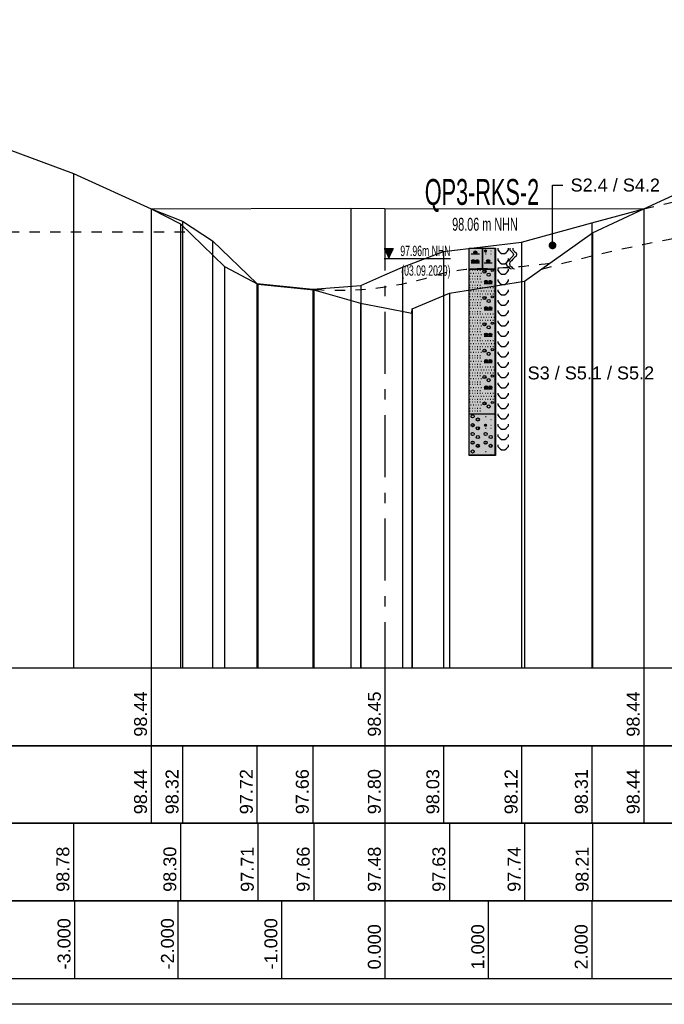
# Model space of a CAD drawing. Header units: metres. Extents: x -17 to 824, y 89 to 134.
# Tile 23 of 80: x 196.47 to 202.7, y 90.75 to 100.27. Entities that reach past the tile are written whole.
import ezdxf
from ezdxf import colors
from ezdxf.entities.mleader import LeaderData, LeaderLine
from ezdxf.enums import TextEntityAlignment as Align
from ezdxf.math import Vec2, Vec3

# ---------------------------------------------------------------- set-up
doc = ezdxf.new("R2010")
doc.units = ezdxf.units.M
doc.linetypes.add('ACAD_ISO03W100', pattern=[30, 12, -18])
doc.linetypes.add('ACAD_ISO10W100', pattern=[18, 12, -3, 0, -3])
for name, color, linetype in [('BG_GT_DC_RKS', 249, 'Continuous'), ('BG_GT_SCHICHT', 3, 'ACAD_ISO03W100'), ('BG_GT_TE', 6, 'Continuous'), ('BW_KOERP_GESCH', 126, 'Continuous'), ('BW_Z_ACHS', 52, 'ACAD_ISO10W100'), ('BW_Z_BEM', 52, 'Continuous'), ('P_TO_GEW', 242, 'Continuous'), ('P_TO_NUTZ_WASSER', 152, 'Continuous'), ('ZZ_GITTER', 40, 'Continuous')]:
    doc.layers.add(name, color=color, linetype=linetype)
doc.layers.add('ZZ_AFENSTER', color=6, linetype='Continuous', plot=False)
doc.styles.add('ARI025_V_50', font='arial.ttf', dxfattribs={"height": 0.125})
doc.styles.add('Arial', font='arial.ttf')
doc.styles.get("Standard").update_dxf_attribs({"font": 'arial.ttf'})

# ---------------------------------------------------------------- blocks, each defined once
blk = doc.blocks.new('QP3-RKS-2')
for p, q in [((-0.0026, 0), (0, 0)), ((-0.0026, -0.0041), (-0.0026, 0)), ((-0.0026, 0), (0.0024, 0)), ((-0.0026, -0.04), (-0.0026, 0)), ((0, 0), (0, -0.0041)), ((0, 0), (0.0025, 0)), ((0, -0.0041), (0, 0)), ((0.0024, 0), (0.0024, -0.04)), ((0.0025, 0), (0.0025, -0.0041)), ((0.003, 0), (0.003, -0.0003)), ((0.005, -0.0003), (0.005, 0)), ((0.0053, 0), (0.0053, -0.0003)), ((0.0059, 0), (0.0059, -0.0003)), ((-0.0022, -0.0011), (-0.0006, -0.0011)), ((-0.0017, -0.00075), (-0.0011, -0.00075)), ((-0.0017, -0.0008), (-0.0011, -0.0008)), ((-0.0017, -0.00085), (-0.0011, -0.00085)), ((-0.00168, -0.0007), (-0.00112, -0.0007)), ((-0.00168, -0.0009), (-0.00112, -0.0009)), ((-0.00166, -0.00065), (-0.00114, -0.00065)), ((-0.00166, -0.00095), (-0.00114, -0.00095)), ((-0.00162, -0.0006), (-0.00118, -0.0006)), ((-0.00162, -0.001), (-0.00118, -0.001)), ((-0.00157, -0.00055), (-0.00123, -0.00055)), ((-0.00157, -0.00105), (-0.00123, -0.00105)), ((0.0004, -0.0005), (0.0008, -0.0005)), ((0.00041, -0.00045), (0.00079, -0.00045)), ((0.00041, -0.00055), (0.00079, -0.00055)), ((0.00043, -0.0004), (0.00077, -0.0004)), ((0.00043, -0.0006), (0.00077, -0.0006)), ((0.00047, -0.00035), (0.00073, -0.00035)), ((0.00047, -0.00065), (0.00073, -0.00065)), ((0.0006, -0.0011), (0.0007, -0.0011)), ((0.0016, -0.0005), (0.0017, -0.0005)), ((0.0016, -0.0011), (0.0017, -0.0011)), ((0.003, -0.0003), (0.0032, -0.0006)), ((0.0032, -0.0006), (0.0034, -0.0008)), ((0.0034, -0.0008), (0.0037, -0.001)), ((0.0037, -0.001), (0.004, -0.001)), ((0.004, -0.001), (0.0043, -0.001)), ((0.0043, -0.001), (0.0046, -0.0008)), ((0.0046, -0.0008), (0.0048, -0.0006)), ((0.0048, -0.0006), (0.005, -0.0003)), ((0.0053, -0.0003), (0.0056, -0.0006)), ((0.0056, -0.0018), (0.0053, -0.0021)), ((0.0056, -0.0006), (0.0059, -0.0009)), ((0.0059, -0.0015), (0.0056, -0.0018)), ((0.0059, -0.0003), (0.0062, -0.0006)), ((0.0059, -0.0009), (0.006, -0.0012)), ((0.006, -0.0012), (0.0059, -0.0015)), ((0.0062, -0.0018), (0.0059, -0.0021)), ((0.0062, -0.0006), (0.0065, -0.0009)), ((0.0065, -0.0015), (0.0062, -0.0018)), ((0.0065, -0.0009), (0.0066, -0.0012)), ((0.0066, -0.0012), (0.0065, -0.0015)), ((-0.0022, -0.0028), (-0.0006, -0.0028)), ((-0.0021, -0.00245), (-0.0015, -0.00245)), ((-0.0021, -0.0025), (-0.0015, -0.0025)), ((-0.0021, -0.00255), (-0.0015, -0.00255)), ((-0.00208, -0.0024), (-0.00152, -0.0024)), ((-0.00208, -0.0026), (-0.00152, -0.0026)), ((-0.00206, -0.00235), (-0.00154, -0.00235)), ((-0.00206, -0.00265), (-0.00154, -0.00265)), ((-0.00202, -0.0023), (-0.00158, -0.0023)), ((-0.00202, -0.0027), (-0.00158, -0.0027)), ((-0.00197, -0.00225), (-0.00163, -0.00225)), ((-0.00197, -0.00275), (-0.00163, -0.00275)), ((-0.0013, -0.00245), (-0.0007, -0.00245)), ((-0.0013, -0.0025), (-0.0007, -0.0025)), ((-0.0013, -0.00255), (-0.0007, -0.00255)), ((-0.00128, -0.0024), (-0.00072, -0.0024)), ((-0.00128, -0.0026), (-0.00072, -0.0026)), ((-0.00126, -0.00235), (-0.00074, -0.00235)), ((-0.00126, -0.00265), (-0.00074, -0.00265)), ((-0.00122, -0.0023), (-0.00078, -0.0023)), ((-0.00122, -0.0027), (-0.00078, -0.0027)), ((-0.00117, -0.00225), (-0.00083, -0.00225)), ((-0.00117, -0.00275), (-0.00083, -0.00275)), ((0.0003, -0.0028), (0.0019, -0.0028)), ((0.0008, -0.00245), (0.0014, -0.00245)), ((0.0008, -0.0025), (0.0014, -0.0025)), ((0.0008, -0.00255), (0.0014, -0.00255)), ((0.00082, -0.0024), (0.00138, -0.0024)), ((0.00082, -0.0026), (0.00138, -0.0026)), ((0.00084, -0.00235), (0.00136, -0.00235)), ((0.00084, -0.00265), (0.00136, -0.00265)), ((0.00088, -0.0023), (0.00132, -0.0023)), ((0.00088, -0.0027), (0.00132, -0.0027)), ((0.00093, -0.00225), (0.00127, -0.00225)), ((0.00093, -0.00275), (0.00127, -0.00275)), ((0.003, -0.002), (0.003, -0.0023)), ((0.003, -0.0023), (0.0032, -0.0026)), ((0.0032, -0.0026), (0.0034, -0.0028)), ((0.0034, -0.0028), (0.0037, -0.003)), ((0.0037, -0.003), (0.004, -0.003)), ((0.004, -0.003), (0.0043, -0.003)), ((0.0043, -0.003), (0.0046, -0.0028)), ((0.0046, -0.0028), (0.0048, -0.0026)), ((0.0047, -0.0027), (0.0046, -0.003)), ((0.0046, -0.003), (0.0047, -0.0033)), ((0.005, -0.0024), (0.0047, -0.0027)), ((0.0047, -0.0033), (0.005, -0.0036)), ((0.0048, -0.0026), (0.005, -0.0023)), ((0.005, -0.0023), (0.005, -0.002)), ((0.0053, -0.0021), (0.005, -0.0024)), ((0.005, -0.0036), (0.0053, -0.0039)), ((0.0053, -0.0027), (0.0052, -0.003)), ((0.0052, -0.003), (0.0053, -0.0033)), ((0.0056, -0.0024), (0.0053, -0.0027)), ((0.0053, -0.0033), (0.0056, -0.0036)), ((0.0059, -0.0021), (0.0056, -0.0024)), ((0.0056, -0.0036), (0.0059, -0.0039)), ((-0.0026, -0.004), (0.0025, -0.004)), ((-0.0026, -0.0321), (-0.0026, -0.004)), ((0, -0.0041), (-0.0026, -0.0041)), ((-0.0025, -0.0042), (-0.0024, -0.0042)), ((-0.0025, -0.0054), (-0.0024, -0.0054)), ((-0.0023, -0.0048), (-0.0022, -0.0048)), ((-0.002, -0.0042), (-0.0019, -0.0042)), ((-0.002, -0.0054), (-0.0019, -0.0054)), ((-0.0018, -0.0048), (-0.0017, -0.0048)), ((-0.0015, -0.0042), (-0.0014, -0.0042)), ((-0.0015, -0.0054), (-0.0014, -0.0054)), ((-0.0013, -0.0048), (-0.0012, -0.0048)), ((-0.001, -0.0042), (-0.0009, -0.0042)), ((-0.001, -0.0054), (-0.0009, -0.0054)), ((-0.0008, -0.0048), (-0.0007, -0.0048)), ((-0.0005, -0.0042), (-0.0004, -0.0042)), ((-0.0005, -0.0054), (-0.0004, -0.0054)), ((-0.0003, -0.0048), (-0.0002, -0.0048)), ((0.0025, -0.0041), (0, -0.0041)), ((0.0004, -0.0045), (0.0005, -0.0045)), ((0.0025, -0.004), (0.0025, -0.0321)), ((0.003, -0.004), (0.003, -0.0043)), ((0.003, -0.0043), (0.0032, -0.0046)), ((0.0032, -0.0046), (0.0034, -0.0048)), ((0.0034, -0.0048), (0.0037, -0.005)), ((0.0037, -0.005), (0.004, -0.005)), ((0.004, -0.005), (0.0043, -0.005)), ((0.0043, -0.005), (0.0046, -0.0048)), ((0.0046, -0.0048), (0.0048, -0.0046)), ((0.0048, -0.0046), (0.005, -0.0043)), ((0.005, -0.0043), (0.005, -0.004)), ((0.0053, -0.0039), (0.0056, -0.004)), ((0.0059, -0.0039), (0.0062, -0.004)), ((-0.0025, -0.0059), (-0.0024, -0.0059)), ((-0.0025, -0.0071), (-0.0024, -0.0071)), ((-0.0025, -0.0076), (-0.0024, -0.0076)), ((-0.0023, -0.0065), (-0.0022, -0.0065)), ((-0.002, -0.0059), (-0.0019, -0.0059)), ((-0.002, -0.0071), (-0.0019, -0.0071)), ((-0.002, -0.0076), (-0.0019, -0.0076)), ((-0.0018, -0.0065), (-0.0017, -0.0065)), ((-0.0015, -0.0059), (-0.0014, -0.0059)), ((-0.0015, -0.0071), (-0.0014, -0.0071)), ((-0.0015, -0.0076), (-0.0014, -0.0076)), ((-0.0013, -0.0065), (-0.0012, -0.0065)), ((-0.001, -0.0059), (-0.0009, -0.0059)), ((-0.001, -0.0071), (-0.0009, -0.0071)), ((-0.001, -0.0076), (-0.0009, -0.0076)), ((-0.0008, -0.0065), (-0.0007, -0.0065)), ((-0.0005, -0.0059), (-0.0004, -0.0059)), ((-0.0005, -0.0071), (-0.0004, -0.0071)), ((-0.0005, -0.0076), (-0.0004, -0.0076)), ((-0.0003, -0.0065), (-0.0002, -0.0065)), ((0, -0.0076), (0.0001, -0.0076)), ((0.0003, -0.0068), (0.0019, -0.0068)), ((0.0004, -0.00645), (0.001, -0.00645)), ((0.0004, -0.0065), (0.001, -0.0065)), ((0.0004, -0.00655), (0.001, -0.00655)), ((0.00042, -0.0064), (0.00098, -0.0064)), ((0.00042, -0.0066), (0.00098, -0.0066)), ((0.00044, -0.00635), (0.00096, -0.00635)), ((0.00044, -0.00665), (0.00096, -0.00665)), ((0.00048, -0.0063), (0.00092, -0.0063)), ((0.00048, -0.0067), (0.00092, -0.0067)), ((0.0005, -0.0076), (0.0006, -0.0076)), ((0.00053, -0.00625), (0.00087, -0.00625)), ((0.00053, -0.00675), (0.00087, -0.00675)), ((0.001, -0.0076), (0.0011, -0.0076)), ((0.0012, -0.00645), (0.0018, -0.00645)), ((0.0012, -0.0065), (0.0018, -0.0065)), ((0.0012, -0.00655), (0.0018, -0.00655)), ((0.00122, -0.0064), (0.00178, -0.0064)), ((0.00122, -0.0066), (0.00178, -0.0066)), ((0.00124, -0.00635), (0.00176, -0.00635)), ((0.00124, -0.00665), (0.00176, -0.00665)), ((0.00128, -0.0063), (0.00172, -0.0063)), ((0.00128, -0.0067), (0.00172, -0.0067)), ((0.00133, -0.00625), (0.00167, -0.00625)), ((0.00133, -0.00675), (0.00167, -0.00675)), ((0.0015, -0.0076), (0.0016, -0.0076)), ((0.002, -0.0076), (0.0021, -0.0076)), ((0.003, -0.006), (0.003, -0.0063)), ((0.003, -0.0063), (0.0032, -0.0066)), ((0.0032, -0.0066), (0.0034, -0.0068)), ((0.0034, -0.0068), (0.0037, -0.007)), ((0.0037, -0.007), (0.004, -0.007)), ((0.004, -0.007), (0.0043, -0.007)), ((0.0043, -0.007), (0.0046, -0.0068)), ((0.0046, -0.0068), (0.0048, -0.0066)), ((0.0048, -0.0066), (0.005, -0.0063)), ((0.005, -0.0063), (0.005, -0.006)), ((-0.0025, -0.0088), (-0.0024, -0.0088)), ((-0.0025, -0.0093), (-0.0024, -0.0093)), ((-0.0023, -0.0082), (-0.0022, -0.0082)), ((-0.002, -0.0088), (-0.0019, -0.0088)), ((-0.002, -0.0093), (-0.0019, -0.0093)), ((-0.0018, -0.0082), (-0.0017, -0.0082)), ((-0.0015, -0.0088), (-0.0014, -0.0088)), ((-0.0015, -0.0093), (-0.0014, -0.0093)), ((-0.0013, -0.0082), (-0.0012, -0.0082)), ((-0.001, -0.0088), (-0.0009, -0.0088)), ((-0.001, -0.0093), (-0.0009, -0.0093)), ((-0.0008, -0.0082), (-0.0007, -0.0082)), ((-0.0005, -0.0088), (-0.0004, -0.0088)), ((-0.0005, -0.0093), (-0.0004, -0.0093)), ((-0.0003, -0.0082), (-0.0002, -0.0082)), ((0, -0.0088), (0.0001, -0.0088)), ((0.0002, -0.0082), (0.0003, -0.0082)), ((0.0005, -0.0088), (0.0006, -0.0088)), ((0.0007, -0.0082), (0.0008, -0.0082)), ((0.001, -0.0088), (0.0011, -0.0088)), ((0.0012, -0.0082), (0.0013, -0.0082)), ((0.0015, -0.0088), (0.0016, -0.0088)), ((0.0017, -0.0082), (0.0018, -0.0082)), ((0.002, -0.0088), (0.0021, -0.0088)), ((0.0022, -0.0082), (0.0023, -0.0082)), ((0.003, -0.008), (0.003, -0.0083)), ((0.003, -0.0083), (0.0032, -0.0086)), ((0.0032, -0.0086), (0.0034, -0.0088)), ((0.0034, -0.0088), (0.0037, -0.009)), ((0.0037, -0.009), (0.004, -0.009)), ((0.004, -0.009), (0.0043, -0.009)), ((0.0043, -0.009), (0.0046, -0.0088)), ((0.0046, -0.0088), (0.0048, -0.0086)), ((0.0048, -0.0086), (0.005, -0.0083)), ((0.005, -0.0083), (0.005, -0.008)), ((-0.0025, -0.0105), (-0.0024, -0.0105)), ((-0.0025, -0.011), (-0.0024, -0.011)), ((-0.0023, -0.0099), (-0.0022, -0.0099)), ((-0.002, -0.0105), (-0.0019, -0.0105)), ((-0.002, -0.011), (-0.0019, -0.011)), ((-0.0018, -0.0099), (-0.0017, -0.0099)), ((-0.0015, -0.0105), (-0.0014, -0.0105)), ((-0.0015, -0.011), (-0.0014, -0.011)), ((-0.0013, -0.0099), (-0.0012, -0.0099)), ((-0.001, -0.0105), (-0.0009, -0.0105)), ((-0.001, -0.011), (-0.0009, -0.011)), ((-0.0008, -0.0099), (-0.0007, -0.0099)), ((-0.0005, -0.0105), (-0.0004, -0.0105)), ((-0.0005, -0.011), (-0.0004, -0.011)), ((-0.0003, -0.0099), (-0.0002, -0.0099)), ((0.0004, -0.0096), (0.0005, -0.0096)), ((0.00048, -0.0114), (0.00092, -0.0114)), ((0.00053, -0.01135), (0.00087, -0.01135)), ((0.00128, -0.0114), (0.00172, -0.0114)), ((0.00133, -0.01135), (0.00167, -0.01135)), ((0.003, -0.01), (0.003, -0.0103)), ((0.003, -0.0103), (0.0032, -0.0106)), ((0.0032, -0.0106), (0.0034, -0.0108)), ((0.0034, -0.0108), (0.0037, -0.011)), ((0.0037, -0.011), (0.004, -0.011)), ((0.004, -0.011), (0.0043, -0.011)), ((0.0043, -0.011), (0.0046, -0.0108)), ((0.0046, -0.0108), (0.0048, -0.0106)), ((0.0048, -0.0106), (0.005, -0.0103)), ((0.005, -0.0103), (0.005, -0.01)), ((-0.0025, -0.0122), (-0.0024, -0.0122)), ((-0.0025, -0.0127), (-0.0024, -0.0127)), ((-0.0023, -0.0116), (-0.0022, -0.0116)), ((-0.0023, -0.0133), (-0.0022, -0.0133)), ((-0.002, -0.0122), (-0.0019, -0.0122)), ((-0.002, -0.0127), (-0.0019, -0.0127)), ((-0.0018, -0.0116), (-0.0017, -0.0116)), ((-0.0018, -0.0133), (-0.0017, -0.0133)), ((-0.0015, -0.0122), (-0.0014, -0.0122)), ((-0.0015, -0.0127), (-0.0014, -0.0127)), ((-0.0013, -0.0116), (-0.0012, -0.0116)), ((-0.0013, -0.0133), (-0.0012, -0.0133)), ((-0.001, -0.0122), (-0.0009, -0.0122)), ((-0.001, -0.0127), (-0.0009, -0.0127)), ((-0.0008, -0.0116), (-0.0007, -0.0116)), ((-0.0008, -0.0133), (-0.0007, -0.0133)), ((-0.0005, -0.0122), (-0.0004, -0.0122)), ((-0.0005, -0.0127), (-0.0004, -0.0127)), ((-0.0003, -0.0116), (-0.0002, -0.0116)), ((-0.0003, -0.0133), (-0.0002, -0.0133)), ((0, -0.0127), (0.0001, -0.0127)), ((0.0002, -0.0133), (0.0003, -0.0133)), ((0.0003, -0.0119), (0.0019, -0.0119)), ((0.0004, -0.01155), (0.001, -0.01155)), ((0.0004, -0.0116), (0.001, -0.0116)), ((0.0004, -0.01165), (0.001, -0.01165)), ((0.00042, -0.0115), (0.00098, -0.0115)), ((0.00042, -0.0117), (0.00098, -0.0117)), ((0.00044, -0.01145), (0.00096, -0.01145)), ((0.00044, -0.01175), (0.00096, -0.01175)), ((0.00048, -0.0118), (0.00092, -0.0118)), ((0.0005, -0.0127), (0.0006, -0.0127)), ((0.00053, -0.01185), (0.00087, -0.01185)), ((0.0007, -0.0133), (0.0008, -0.0133)), ((0.001, -0.0127), (0.0011, -0.0127)), ((0.0012, -0.01155), (0.0018, -0.01155)), ((0.0012, -0.0116), (0.0018, -0.0116)), ((0.0012, -0.01165), (0.0018, -0.01165)), ((0.0012, -0.0133), (0.0013, -0.0133)), ((0.00122, -0.0115), (0.00178, -0.0115)), ((0.00122, -0.0117), (0.00178, -0.0117)), ((0.00124, -0.01145), (0.00176, -0.01145)), ((0.00124, -0.01175), (0.00176, -0.01175)), ((0.00128, -0.0118), (0.00172, -0.0118)), ((0.00133, -0.01185), (0.00167, -0.01185)), ((0.0015, -0.0127), (0.0016, -0.0127)), ((0.0017, -0.0133), (0.0018, -0.0133)), ((0.002, -0.0127), (0.0021, -0.0127)), ((0.0022, -0.0133), (0.0023, -0.0133)), ((0.003, -0.012), (0.003, -0.0123)), ((0.003, -0.0123), (0.0032, -0.0126)), ((0.0032, -0.0126), (0.0034, -0.0128)), ((0.0034, -0.0128), (0.0037, -0.013)), ((0.0037, -0.013), (0.004, -0.013)), ((0.004, -0.013), (0.0043, -0.013)), ((0.0043, -0.013), (0.0046, -0.0128)), ((0.0046, -0.0128), (0.0048, -0.0126)), ((0.0048, -0.0126), (0.005, -0.0123)), ((0.005, -0.0123), (0.005, -0.012)), ((-0.0025, -0.0139), (-0.0024, -0.0139)), ((-0.0025, -0.0144), (-0.0024, -0.0144)), ((-0.0023, -0.015), (-0.0022, -0.015)), ((-0.002, -0.0139), (-0.0019, -0.0139)), ((-0.002, -0.0144), (-0.0019, -0.0144)), ((-0.0018, -0.015), (-0.0017, -0.015)), ((-0.0015, -0.0139), (-0.0014, -0.0139)), ((-0.0015, -0.0144), (-0.0014, -0.0144)), ((-0.0013, -0.015), (-0.0012, -0.015)), ((-0.001, -0.0139), (-0.0009, -0.0139)), ((-0.001, -0.0144), (-0.0009, -0.0144)), ((-0.0008, -0.015), (-0.0007, -0.015)), ((-0.0005, -0.0139), (-0.0004, -0.0139)), ((-0.0005, -0.0144), (-0.0004, -0.0144)), ((-0.0003, -0.015), (-0.0002, -0.015)), ((0, -0.0139), (0.0001, -0.0139)), ((0.0004, -0.0147), (0.0005, -0.0147)), ((0.0005, -0.0139), (0.0006, -0.0139)), ((0.001, -0.0139), (0.0011, -0.0139)), ((0.0015, -0.0139), (0.0016, -0.0139)), ((0.002, -0.0139), (0.0021, -0.0139)), ((0.003, -0.014), (0.003, -0.0143)), ((0.003, -0.0143), (0.0032, -0.0146)), ((0.0032, -0.0146), (0.0034, -0.0148)), ((0.0034, -0.0148), (0.0037, -0.015)), ((0.0037, -0.015), (0.004, -0.015)), ((0.004, -0.015), (0.0043, -0.015)), ((0.0043, -0.015), (0.0046, -0.0148)), ((0.0046, -0.0148), (0.0048, -0.0146)), ((0.0048, -0.0146), (0.005, -0.0143)), ((0.005, -0.0143), (0.005, -0.014)), ((-0.0025, -0.0156), (-0.0024, -0.0156)), ((-0.0025, -0.0161), (-0.0024, -0.0161)), ((-0.0023, -0.0167), (-0.0022, -0.0167)), ((-0.002, -0.0156), (-0.0019, -0.0156)), ((-0.002, -0.0161), (-0.0019, -0.0161)), ((-0.0018, -0.0167), (-0.0017, -0.0167)), ((-0.0015, -0.0156), (-0.0014, -0.0156)), ((-0.0015, -0.0161), (-0.0014, -0.0161)), ((-0.0013, -0.0167), (-0.0012, -0.0167)), ((-0.001, -0.0156), (-0.0009, -0.0156)), ((-0.001, -0.0161), (-0.0009, -0.0161)), ((-0.0008, -0.0167), (-0.0007, -0.0167)), ((-0.0005, -0.0156), (-0.0004, -0.0156)), ((-0.0005, -0.0161), (-0.0004, -0.0161)), ((-0.0003, -0.0167), (-0.0002, -0.0167)), ((0.0003, -0.017), (0.0019, -0.017)), ((0.0004, -0.01665), (0.001, -0.01665)), ((0.0004, -0.0167), (0.001, -0.0167)), ((0.0004, -0.01675), (0.001, -0.01675)), ((0.00042, -0.0166), (0.00098, -0.0166)), ((0.00042, -0.0168), (0.00098, -0.0168)), ((0.00044, -0.01655), (0.00096, -0.01655)), ((0.00044, -0.01685), (0.00096, -0.01685)), ((0.00048, -0.0165), (0.00092, -0.0165)), ((0.00048, -0.0169), (0.00092, -0.0169)), ((0.00053, -0.01645), (0.00087, -0.01645)), ((0.00053, -0.01695), (0.00087, -0.01695)), ((0.0012, -0.01665), (0.0018, -0.01665)), ((0.0012, -0.0167), (0.0018, -0.0167)), ((0.0012, -0.01675), (0.0018, -0.01675)), ((0.00122, -0.0166), (0.00178, -0.0166)), ((0.00122, -0.0168), (0.00178, -0.0168)), ((0.00124, -0.01655), (0.00176, -0.01655)), ((0.00124, -0.01685), (0.00176, -0.01685)), ((0.00128, -0.0165), (0.00172, -0.0165)), ((0.00128, -0.0169), (0.00172, -0.0169)), ((0.00133, -0.01645), (0.00167, -0.01645)), ((0.00133, -0.01695), (0.00167, -0.01695)), ((0.003, -0.016), (0.003, -0.0163)), ((0.003, -0.0163), (0.0032, -0.0166)), ((0.0032, -0.0166), (0.0034, -0.0168)), ((0.0034, -0.0168), (0.0037, -0.017)), ((0.0037, -0.017), (0.004, -0.017)), ((0.004, -0.017), (0.0043, -0.017)), ((0.0043, -0.017), (0.0046, -0.0168)), ((0.0046, -0.0168), (0.0048, -0.0166)), ((0.0048, -0.0166), (0.005, -0.0163)), ((0.005, -0.0163), (0.005, -0.016)), ((-0.0025, -0.0173), (-0.0024, -0.0173)), ((-0.0025, -0.0178), (-0.0024, -0.0178)), ((-0.0025, -0.019), (-0.0024, -0.019)), ((-0.0023, -0.0184), (-0.0022, -0.0184)), ((-0.002, -0.0173), (-0.0019, -0.0173)), ((-0.002, -0.0178), (-0.0019, -0.0178)), ((-0.002, -0.019), (-0.0019, -0.019)), ((-0.0018, -0.0184), (-0.0017, -0.0184)), ((-0.0015, -0.0173), (-0.0014, -0.0173)), ((-0.0015, -0.0178), (-0.0014, -0.0178)), ((-0.0015, -0.019), (-0.0014, -0.019)), ((-0.0013, -0.0184), (-0.0012, -0.0184)), ((-0.001, -0.0173), (-0.0009, -0.0173)), ((-0.001, -0.0178), (-0.0009, -0.0178)), ((-0.001, -0.019), (-0.0009, -0.019)), ((-0.0008, -0.0184), (-0.0007, -0.0184)), ((-0.0005, -0.0173), (-0.0004, -0.0173)), ((-0.0005, -0.0178), (-0.0004, -0.0178)), ((-0.0005, -0.019), (-0.0004, -0.019)), ((-0.0003, -0.0184), (-0.0002, -0.0184)), ((0, -0.0178), (0.0001, -0.0178)), ((0, -0.019), (0.0001, -0.019)), ((0.0002, -0.0184), (0.0003, -0.0184)), ((0.0005, -0.0178), (0.0006, -0.0178)), ((0.0005, -0.019), (0.0006, -0.019)), ((0.0007, -0.0184), (0.0008, -0.0184)), ((0.001, -0.0178), (0.0011, -0.0178)), ((0.001, -0.019), (0.0011, -0.019)), ((0.0012, -0.0184), (0.0013, -0.0184)), ((0.0015, -0.0178), (0.0016, -0.0178)), ((0.0015, -0.019), (0.0016, -0.019)), ((0.0017, -0.0184), (0.0018, -0.0184)), ((0.002, -0.0178), (0.0021, -0.0178)), ((0.002, -0.019), (0.0021, -0.019)), ((0.0022, -0.0184), (0.0023, -0.0184)), ((0.003, -0.018), (0.003, -0.0183)), ((0.003, -0.0183), (0.0032, -0.0186)), ((0.0032, -0.0186), (0.0034, -0.0188)), ((0.0034, -0.0188), (0.0037, -0.019)), ((0.0037, -0.019), (0.004, -0.019)), ((0.004, -0.019), (0.0043, -0.019)), ((0.0043, -0.019), (0.0046, -0.0188)), ((0.0046, -0.0188), (0.0048, -0.0186)), ((0.0048, -0.0186), (0.005, -0.0183)), ((0.005, -0.0183), (0.005, -0.018)), ((-0.0025, -0.0195), (-0.0024, -0.0195)), ((-0.0025, -0.0207), (-0.0024, -0.0207)), ((-0.0023, -0.0201), (-0.0022, -0.0201)), ((-0.002, -0.0195), (-0.0019, -0.0195)), ((-0.002, -0.0207), (-0.0019, -0.0207)), ((-0.0018, -0.0201), (-0.0017, -0.0201)), ((-0.0015, -0.0195), (-0.0014, -0.0195)), ((-0.0015, -0.0207), (-0.0014, -0.0207)), ((-0.0013, -0.0201), (-0.0012, -0.0201)), ((-0.001, -0.0195), (-0.0009, -0.0195)), ((-0.001, -0.0207), (-0.0009, -0.0207)), ((-0.0008, -0.0201), (-0.0007, -0.0201)), ((-0.0005, -0.0195), (-0.0004, -0.0195)), ((-0.0005, -0.0207), (-0.0004, -0.0207)), ((-0.0003, -0.0201), (-0.0002, -0.0201)), ((0.0004, -0.0198), (0.0005, -0.0198)), ((0.003, -0.02), (0.003, -0.0203)), ((0.003, -0.0203), (0.0032, -0.0206)), ((0.0032, -0.0206), (0.0034, -0.0208)), ((0.0034, -0.0208), (0.0037, -0.021)), ((0.0043, -0.021), (0.0046, -0.0208)), ((0.0046, -0.0208), (0.0048, -0.0206)), ((0.0048, -0.0206), (0.005, -0.0203)), ((0.005, -0.0203), (0.005, -0.02)), ((-0.0025, -0.0212), (-0.0024, -0.0212)), ((-0.0025, -0.0224), (-0.0024, -0.0224)), ((-0.0023, -0.0218), (-0.0022, -0.0218)), ((-0.002, -0.0212), (-0.0019, -0.0212)), ((-0.002, -0.0224), (-0.0019, -0.0224)), ((-0.0018, -0.0218), (-0.0017, -0.0218)), ((-0.0015, -0.0212), (-0.0014, -0.0212)), ((-0.0015, -0.0224), (-0.0014, -0.0224)), ((-0.0013, -0.0218), (-0.0012, -0.0218)), ((-0.001, -0.0212), (-0.0009, -0.0212)), ((-0.001, -0.0224), (-0.0009, -0.0224)), ((-0.0008, -0.0218), (-0.0007, -0.0218)), ((-0.0005, -0.0212), (-0.0004, -0.0212)), ((-0.0005, -0.0224), (-0.0004, -0.0224)), ((-0.0003, -0.0218), (-0.0002, -0.0218)), ((0.0003, -0.0221), (0.0019, -0.0221)), ((0.0004, -0.02175), (0.001, -0.02175)), ((0.0004, -0.0218), (0.001, -0.0218)), ((0.0004, -0.02185), (0.001, -0.02185)), ((0.00042, -0.0217), (0.00098, -0.0217)), ((0.00042, -0.0219), (0.00098, -0.0219)), ((0.00044, -0.02165), (0.00096, -0.02165)), ((0.00044, -0.02195), (0.00096, -0.02195)), ((0.00048, -0.0216), (0.00092, -0.0216)), ((0.00048, -0.022), (0.00092, -0.022)), ((0.00053, -0.02155), (0.00087, -0.02155)), ((0.00053, -0.02205), (0.00087, -0.02205)), ((0.0012, -0.02175), (0.0018, -0.02175)), ((0.0012, -0.0218), (0.0018, -0.0218)), ((0.0012, -0.02185), (0.0018, -0.02185)), ((0.00122, -0.0217), (0.00178, -0.0217)), ((0.00122, -0.0219), (0.00178, -0.0219)), ((0.00124, -0.02165), (0.00176, -0.02165)), ((0.00124, -0.02195), (0.00176, -0.02195)), ((0.00128, -0.0216), (0.00172, -0.0216)), ((0.00128, -0.022), (0.00172, -0.022)), ((0.00133, -0.02155), (0.00167, -0.02155)), ((0.00133, -0.02205), (0.00167, -0.02205)), ((0.003, -0.022), (0.003, -0.0223)), ((0.003, -0.0223), (0.0032, -0.0226)), ((0.0032, -0.0226), (0.0034, -0.0228)), ((0.0034, -0.0228), (0.0037, -0.023)), ((0.0037, -0.021), (0.004, -0.021)), ((0.004, -0.021), (0.0043, -0.021)), ((0.0043, -0.023), (0.0046, -0.0228)), ((0.0046, -0.0228), (0.0048, -0.0226)), ((0.0048, -0.0226), (0.005, -0.0223)), ((0.005, -0.0223), (0.005, -0.022)), ((-0.0025, -0.0229), (-0.0024, -0.0229)), ((-0.0025, -0.0241), (-0.0024, -0.0241)), ((-0.0025, -0.0246), (-0.0024, -0.0246)), ((-0.0023, -0.0235), (-0.0022, -0.0235)), ((-0.002, -0.0229), (-0.0019, -0.0229)), ((-0.002, -0.0241), (-0.0019, -0.0241)), ((-0.002, -0.0246), (-0.0019, -0.0246)), ((-0.0018, -0.0235), (-0.0017, -0.0235)), ((-0.0015, -0.0229), (-0.0014, -0.0229)), ((-0.0015, -0.0241), (-0.0014, -0.0241)), ((-0.0015, -0.0246), (-0.0014, -0.0246)), ((-0.0013, -0.0235), (-0.0012, -0.0235)), ((-0.001, -0.0229), (-0.0009, -0.0229)), ((-0.001, -0.0241), (-0.0009, -0.0241)), ((-0.001, -0.0246), (-0.0009, -0.0246)), ((-0.0008, -0.0235), (-0.0007, -0.0235)), ((-0.0005, -0.0229), (-0.0004, -0.0229)), ((-0.0005, -0.0241), (-0.0004, -0.0241)), ((-0.0005, -0.0246), (-0.0004, -0.0246)), ((-0.0003, -0.0235), (-0.0002, -0.0235)), ((0, -0.0229), (0.0001, -0.0229)), ((0, -0.0241), (0.0001, -0.0241)), ((0.0002, -0.0235), (0.0003, -0.0235)), ((0.0005, -0.0229), (0.0006, -0.0229)), ((0.0005, -0.0241), (0.0006, -0.0241)), ((0.0007, -0.0235), (0.0008, -0.0235)), ((0.001, -0.0229), (0.0011, -0.0229)), ((0.001, -0.0241), (0.0011, -0.0241)), ((0.0012, -0.0235), (0.0013, -0.0235)), ((0.0015, -0.0229), (0.0016, -0.0229)), ((0.0015, -0.0241), (0.0016, -0.0241)), ((0.0017, -0.0235), (0.0018, -0.0235)), ((0.002, -0.0229), (0.0021, -0.0229)), ((0.002, -0.0241), (0.0021, -0.0241)), ((0.0022, -0.0235), (0.0023, -0.0235)), ((0.003, -0.024), (0.003, -0.0243)), ((0.003, -0.0243), (0.0032, -0.0246)), ((0.0032, -0.0246), (0.0034, -0.0248)), ((0.0037, -0.023), (0.004, -0.023)), ((0.004, -0.023), (0.0043, -0.023)), ((0.0046, -0.0248), (0.0048, -0.0246)), ((0.0048, -0.0246), (0.005, -0.0243)), ((0.005, -0.0243), (0.005, -0.024)), ((-0.0025, -0.0258), (-0.0024, -0.0258)), ((-0.0025, -0.0263), (-0.0024, -0.0263)), ((-0.0023, -0.0252), (-0.0022, -0.0252)), ((-0.002, -0.0258), (-0.0019, -0.0258)), ((-0.002, -0.0263), (-0.0019, -0.0263)), ((-0.0018, -0.0252), (-0.0017, -0.0252)), ((-0.0015, -0.0258), (-0.0014, -0.0258)), ((-0.0015, -0.0263), (-0.0014, -0.0263)), ((-0.0013, -0.0252), (-0.0012, -0.0252)), ((-0.001, -0.0258), (-0.0009, -0.0258)), ((-0.001, -0.0263), (-0.0009, -0.0263)), ((-0.0008, -0.0252), (-0.0007, -0.0252)), ((-0.0005, -0.0258), (-0.0004, -0.0258)), ((-0.0005, -0.0263), (-0.0004, -0.0263)), ((-0.0003, -0.0252), (-0.0002, -0.0252)), ((0.0004, -0.0249), (0.0005, -0.0249)), ((0.00053, -0.02665), (0.00087, -0.02665)), ((0.00133, -0.02665), (0.00167, -0.02665)), ((0.003, -0.026), (0.003, -0.0263)), ((0.003, -0.0263), (0.0032, -0.0266)), ((0.0032, -0.0266), (0.0034, -0.0268)), ((0.0034, -0.0248), (0.0037, -0.025)), ((0.0037, -0.025), (0.004, -0.025)), ((0.004, -0.025), (0.0043, -0.025)), ((0.0043, -0.025), (0.0046, -0.0248)), ((0.0046, -0.0268), (0.0048, -0.0266)), ((0.0048, -0.0266), (0.005, -0.0263)), ((0.005, -0.0263), (0.005, -0.026)), ((-0.0025, -0.0275), (-0.0024, -0.0275)), ((-0.0025, -0.028), (-0.0024, -0.028)), ((-0.0023, -0.0269), (-0.0022, -0.0269)), ((-0.002, -0.0275), (-0.0019, -0.0275)), ((-0.002, -0.028), (-0.0019, -0.028)), ((-0.0018, -0.0269), (-0.0017, -0.0269)), ((-0.0015, -0.0275), (-0.0014, -0.0275)), ((-0.0015, -0.028), (-0.0014, -0.028)), ((-0.0013, -0.0269), (-0.0012, -0.0269)), ((-0.001, -0.0275), (-0.0009, -0.0275)), ((-0.001, -0.028), (-0.0009, -0.028)), ((-0.0008, -0.0269), (-0.0007, -0.0269)), ((-0.0005, -0.0275), (-0.0004, -0.0275)), ((-0.0005, -0.028), (-0.0004, -0.028)), ((-0.0003, -0.0269), (-0.0002, -0.0269)), ((0, -0.028), (0.0001, -0.028)), ((0.0003, -0.0272), (0.0019, -0.0272)), ((0.0004, -0.02685), (0.001, -0.02685)), ((0.0004, -0.0269), (0.001, -0.0269)), ((0.0004, -0.02695), (0.001, -0.02695)), ((0.00042, -0.0268), (0.00098, -0.0268)), ((0.00042, -0.027), (0.00098, -0.027)), ((0.00044, -0.02675), (0.00096, -0.02675)), ((0.00044, -0.02705), (0.00096, -0.02705)), ((0.00048, -0.0267), (0.00092, -0.0267)), ((0.00048, -0.0271), (0.00092, -0.0271)), ((0.0005, -0.028), (0.0006, -0.028)), ((0.00053, -0.02715), (0.00087, -0.02715)), ((0.001, -0.028), (0.0011, -0.028)), ((0.0012, -0.02685), (0.0018, -0.02685)), ((0.0012, -0.0269), (0.0018, -0.0269)), ((0.0012, -0.02695), (0.0018, -0.02695)), ((0.00122, -0.0268), (0.00178, -0.0268)), ((0.00122, -0.027), (0.00178, -0.027)), ((0.00124, -0.02675), (0.00176, -0.02675)), ((0.00124, -0.02705), (0.00176, -0.02705)), ((0.00128, -0.0267), (0.00172, -0.0267)), ((0.00128, -0.0271), (0.00172, -0.0271)), ((0.00133, -0.02715), (0.00167, -0.02715)), ((0.0015, -0.028), (0.0016, -0.028)), ((0.002, -0.028), (0.0021, -0.028)), ((0.003, -0.028), (0.003, -0.0283)), ((0.003, -0.0283), (0.0032, -0.0286)), ((0.0034, -0.0268), (0.0037, -0.027)), ((0.0037, -0.027), (0.004, -0.027)), ((0.004, -0.027), (0.0043, -0.027)), ((0.0043, -0.027), (0.0046, -0.0268)), ((0.0048, -0.0286), (0.005, -0.0283)), ((0.005, -0.0283), (0.005, -0.028)), ((-0.0025, -0.0292), (-0.0024, -0.0292)), ((-0.0025, -0.0297), (-0.0024, -0.0297)), ((-0.0023, -0.0286), (-0.0022, -0.0286)), ((-0.0023, -0.0303), (-0.0022, -0.0303)), ((-0.002, -0.0292), (-0.0019, -0.0292)), ((-0.002, -0.0297), (-0.0019, -0.0297)), ((-0.0018, -0.0286), (-0.0017, -0.0286)), ((-0.0018, -0.0303), (-0.0017, -0.0303)), ((-0.0015, -0.0292), (-0.0014, -0.0292)), ((-0.0015, -0.0297), (-0.0014, -0.0297)), ((-0.0013, -0.0286), (-0.0012, -0.0286)), ((-0.0013, -0.0303), (-0.0012, -0.0303)), ((-0.001, -0.0292), (-0.0009, -0.0292)), ((-0.001, -0.0297), (-0.0009, -0.0297)), ((-0.0008, -0.0286), (-0.0007, -0.0286)), ((-0.0008, -0.0303), (-0.0007, -0.0303)), ((-0.0005, -0.0292), (-0.0004, -0.0292)), ((-0.0005, -0.0297), (-0.0004, -0.0297)), ((-0.0003, -0.0286), (-0.0002, -0.0286)), ((-0.0003, -0.0303), (-0.0002, -0.0303)), ((0, -0.0292), (0.0001, -0.0292)), ((0.0002, -0.0286), (0.0003, -0.0286)), ((0.0004, -0.03), (0.0005, -0.03)), ((0.0005, -0.0292), (0.0006, -0.0292)), ((0.0007, -0.0286), (0.0008, -0.0286)), ((0.001, -0.0292), (0.0011, -0.0292)), ((0.0012, -0.0286), (0.0013, -0.0286)), ((0.0015, -0.0292), (0.0016, -0.0292)), ((0.0017, -0.0286), (0.0018, -0.0286)), ((0.002, -0.0292), (0.0021, -0.0292)), ((0.0022, -0.0286), (0.0023, -0.0286)), ((0.003, -0.03), (0.003, -0.0303)), ((0.003, -0.0303), (0.0032, -0.0306)), ((0.0032, -0.0286), (0.0034, -0.0288)), ((0.0034, -0.0288), (0.0037, -0.029)), ((0.0037, -0.029), (0.004, -0.029)), ((0.004, -0.029), (0.0043, -0.029)), ((0.0043, -0.029), (0.0046, -0.0288)), ((0.0046, -0.0288), (0.0048, -0.0286)), ((0.0048, -0.0306), (0.005, -0.0303)), ((0.005, -0.0303), (0.005, -0.03)), ((-0.0026, -0.032), (0.0025, -0.032)), ((-0.0026, -0.0401), (-0.0026, -0.032)), ((0.0025, -0.0321), (-0.0026, -0.0321)), ((-0.0025, -0.0309), (-0.0024, -0.0309)), ((-0.0025, -0.0314), (-0.0024, -0.0314)), ((-0.0023, -0.032), (-0.0022, -0.032)), ((-0.002, -0.0309), (-0.0019, -0.0309)), ((-0.002, -0.0314), (-0.0019, -0.0314)), ((-0.0018, -0.032), (-0.0017, -0.032)), ((-0.0015, -0.0309), (-0.0014, -0.0309)), ((-0.0015, -0.0314), (-0.0014, -0.0314)), ((-0.0013, -0.032), (-0.0012, -0.032)), ((-0.001, -0.0309), (-0.0009, -0.0309)), ((-0.001, -0.0314), (-0.0009, -0.0314)), ((-0.0008, -0.032), (-0.0007, -0.032)), ((-0.0005, -0.0309), (-0.0004, -0.0309)), ((-0.0005, -0.0314), (-0.0004, -0.0314)), ((-0.0003, -0.032), (-0.0002, -0.032)), ((0.0025, -0.032), (0.0025, -0.0401)), ((0.003, -0.032), (0.003, -0.0323)), ((0.003, -0.0323), (0.0032, -0.0326)), ((0.0032, -0.0306), (0.0034, -0.0308)), ((0.0034, -0.0308), (0.0037, -0.031)), ((0.0037, -0.031), (0.004, -0.031)), ((0.004, -0.031), (0.0043, -0.031)), ((0.0043, -0.031), (0.0046, -0.0308)), ((0.0046, -0.0308), (0.0048, -0.0306)), ((0.0048, -0.0326), (0.005, -0.0323)), ((0.005, -0.0323), (0.005, -0.032)), ((-0.0019, -0.0342), (-0.0018, -0.0342)), ((0.0004, -0.0342), (0.0008, -0.0342)), ((0.00041, -0.03415), (0.00079, -0.03415)), ((0.00041, -0.03425), (0.00079, -0.03425)), ((0.00043, -0.0341), (0.00077, -0.0341)), ((0.00047, -0.03405), (0.00073, -0.03405)), ((0.0006, -0.0325), (0.0007, -0.0325)), ((0.0016, -0.0331), (0.0017, -0.0331)), ((0.0016, -0.0342), (0.0017, -0.0342)), ((0.003, -0.034), (0.003, -0.0343)), ((0.0032, -0.0326), (0.0034, -0.0328)), ((0.0034, -0.0328), (0.0037, -0.033)), ((0.0037, -0.033), (0.004, -0.033)), ((0.004, -0.033), (0.0043, -0.033)), ((0.0043, -0.033), (0.0046, -0.0328)), ((0.0046, -0.0328), (0.0048, -0.0326)), ((0.005, -0.0343), (0.005, -0.034)), ((-0.0009, -0.0348), (-0.0008, -0.0348)), ((0.00043, -0.0343), (0.00077, -0.0343)), ((0.00047, -0.03435), (0.00073, -0.03435)), ((0.0006, -0.0348), (0.0007, -0.0348)), ((0.0016, -0.0348), (0.0017, -0.0348)), ((0.003, -0.0343), (0.0032, -0.0346)), ((0.003, -0.036), (0.003, -0.0363)), ((0.0032, -0.0346), (0.0034, -0.0348)), ((0.0034, -0.0348), (0.0037, -0.035)), ((0.0037, -0.035), (0.004, -0.035)), ((0.004, -0.035), (0.0043, -0.035)), ((0.0043, -0.035), (0.0046, -0.0348)), ((0.0046, -0.0348), (0.0048, -0.0346)), ((0.0048, -0.0346), (0.005, -0.0343)), ((0.005, -0.0363), (0.005, -0.036)), ((-0.0019, -0.0376), (-0.0018, -0.0376)), ((0.0006, -0.0376), (0.0007, -0.0376)), ((0.003, -0.0363), (0.0032, -0.0366)), ((0.003, -0.038), (0.003, -0.0383)), ((0.0032, -0.0366), (0.0034, -0.0368)), ((0.0034, -0.0368), (0.0037, -0.037)), ((0.0037, -0.037), (0.004, -0.037)), ((0.004, -0.037), (0.0043, -0.037)), ((0.0043, -0.037), (0.0046, -0.0368)), ((0.0046, -0.0368), (0.0048, -0.0366)), ((0.0048, -0.0366), (0.005, -0.0363)), ((0.005, -0.0383), (0.005, -0.038)), ((-0.0009, -0.0382), (-0.0008, -0.0382)), ((0.0006, -0.0393), (0.0007, -0.0393)), ((0.0016, -0.0382), (0.0017, -0.0382)), ((0.0016, -0.0399), (0.0017, -0.0399)), ((0.003, -0.0383), (0.0032, -0.0386)), ((0.0032, -0.0386), (0.0034, -0.0388)), ((0.0034, -0.0388), (0.0037, -0.039)), ((0.0037, -0.039), (0.004, -0.039)), ((0.004, -0.039), (0.0043, -0.039)), ((0.0043, -0.039), (0.0046, -0.0388)), ((0.0046, -0.0388), (0.0048, -0.0386)), ((0.0048, -0.0386), (0.005, -0.0383)), ((0.0024, -0.04), (-0.0026, -0.04)), ((0.0025, -0.0401), (-0.0026, -0.0401))]:
    blk.add_line(p, q)
at = {"color": 160}
for p, q in [((-0.0172, -0.0001), (-0.019, -0.0001)), ((-0.01722, -0.00015), (-0.01898, -0.00015)), ((-0.01725, -0.0002), (-0.01895, -0.0002)), ((-0.01727, -0.00025), (-0.01893, -0.00025)), ((-0.01729, -0.0003), (-0.01891, -0.0003)), ((-0.01732, -0.00035), (-0.01888, -0.00035)), ((-0.01734, -0.0004), (-0.01886, -0.0004)), ((-0.01737, -0.00045), (-0.01883, -0.00045)), ((-0.01739, -0.0005), (-0.01881, -0.0005)), ((-0.01741, -0.00055), (-0.01879, -0.00055)), ((-0.01744, -0.0006), (-0.01876, -0.0006)), ((-0.01746, -0.00065), (-0.01874, -0.00065)), ((-0.01748, -0.0007), (-0.01872, -0.0007)), ((-0.01751, -0.00075), (-0.01869, -0.00075)), ((-0.01753, -0.0008), (-0.01867, -0.0008)), ((-0.01756, -0.00085), (-0.01864, -0.00085)), ((-0.01758, -0.0009), (-0.01862, -0.0009)), ((-0.0176, -0.00095), (-0.0186, -0.00095)), ((-0.01763, -0.001), (-0.01857, -0.001)), ((-0.01765, -0.00105), (-0.01855, -0.00105)), ((-0.01767, -0.0011), (-0.01853, -0.0011)), ((-0.0177, -0.00115), (-0.0185, -0.00115)), ((-0.01772, -0.0012), (-0.01848, -0.0012)), ((-0.01774, -0.00125), (-0.01846, -0.00125)), ((-0.01777, -0.0013), (-0.01843, -0.0013)), ((-0.01779, -0.00135), (-0.01841, -0.00135)), ((-0.01782, -0.0014), (-0.01838, -0.0014)), ((-0.01784, -0.00145), (-0.01836, -0.00145)), ((-0.01786, -0.0015), (-0.01834, -0.0015)), ((-0.01789, -0.00155), (-0.01831, -0.00155)), ((-0.01791, -0.0016), (-0.01829, -0.0016)), ((-0.01793, -0.00165), (-0.01827, -0.00165)), ((-0.01796, -0.0017), (-0.01824, -0.0017)), ((-0.01798, -0.00175), (-0.01822, -0.00175)), ((-0.01801, -0.0018), (-0.01819, -0.0018)), ((-0.01803, -0.00185), (-0.01817, -0.00185)), ((-0.01805, -0.0019), (-0.01815, -0.0019)), ((-0.019, -0.002), (-0.0062, -0.002)), ((-0.01808, -0.00195), (-0.01812, -0.00195))]:
    blk.add_line(p, q, dxfattribs=at)
for centre, radius in [((-0.0014, -0.0008), 0.0003), ((0.0006, -0.0005), 0.0002), ((-0.0018, -0.0025), 0.0003), ((-0.001, -0.0025), 0.0003), ((0.0011, -0.0025), 0.0003), ((0.0004, -0.0045), 0.0003), ((0.0012, -0.0051), 0.0003), ((0.0019, -0.0043), 0.0002), ((0.0007, -0.0065), 0.0003), ((0.0015, -0.0065), 0.0003), ((0.0004, -0.0096), 0.0003), ((0.0019, -0.0094), 0.0002), ((0.0007, -0.0116), 0.0003), ((0.0012, -0.0102), 0.0003), ((0.0015, -0.0116), 0.0003), ((0.0004, -0.0147), 0.0003), ((0.0012, -0.0153), 0.0003), ((0.0019, -0.0145), 0.0002), ((0.0007, -0.0167), 0.0003), ((0.0015, -0.0167), 0.0003), ((0.0004, -0.0198), 0.0003), ((0.0012, -0.0204), 0.0003), ((0.0019, -0.0196), 0.0002), ((0.0007, -0.0218), 0.0003), ((0.0015, -0.0218), 0.0003), ((0.0004, -0.0249), 0.0003), ((0.0019, -0.0247), 0.0002), ((0.0007, -0.0269), 0.0003), ((0.0012, -0.0255), 0.0003), ((0.0015, -0.0269), 0.0003), ((0.0004, -0.03), 0.0003), ((0.0012, -0.0306), 0.0003), ((0.0019, -0.0298), 0.0002), ((-0.0019, -0.0325), 0.0003), ((-0.0019, -0.0342), 0.0003), ((-0.0009, -0.0331), 0.0003), ((0.0006, -0.0342), 0.0002), ((-0.0019, -0.0359), 0.0003), ((-0.0009, -0.0348), 0.0003), ((0.0006, -0.0359), 0.0003), ((-0.0019, -0.0376), 0.0003), ((-0.0009, -0.0365), 0.0003), ((-0.0009, -0.0382), 0.0003), ((0.0006, -0.0376), 0.0003), ((0.0016, -0.0365), 0.0003), ((0.0016, -0.0382), 0.0003), ((-0.0019, -0.0393), 0.0003)]:
    blk.add_circle(centre, radius)
at = {"color": 200}
blk.add_solid([(-0.0026, 0), (0, 0), (-0.0026, -0.0041), (0, -0.0041)], dxfattribs=at)
at = {"color": 81}
blk.add_solid([(0, 0), (0.0025, 0), (0, -0.0041), (0.0025, -0.0041)], dxfattribs=at)
at = {"color": 33}
blk.add_solid([(-0.0026, -0.004), (0.0025, -0.004), (-0.0026, -0.0321), (0.0025, -0.0321)], dxfattribs=at)
at = {"color": 51}
blk.add_solid([(-0.0026, -0.032), (0.0025, -0.032), (-0.0026, -0.0401), (0.0025, -0.0401)], dxfattribs=at)
at = {"width": 0.6}
for s, height, p in [('QP3-RKS-2', 0.005, (-0.0001, 0.0084)), ('  98.06 m NHN', 0.0025, (-0.0001, 0.0034))]:
    blk.add_text(s, height=height, dxfattribs=at).set_placement(p, align=Align.CENTER)
at = {"color": 160, "width": 0.6}
for s, p in [('97.96m NHN', (-0.0062, -0.0015)), ('(03.09.2020)', (-0.0062, -0.0053))]:
    blk.add_text(s, height=0.002, dxfattribs=at).set_placement(p, align=Align.RIGHT)
blk = doc.blocks.new('_Dot')
at = {"color": 0, "linetype": 'ByBlock', "lineweight": -2}
blk.add_line((-0.5, 0), (-1, 0), dxfattribs=at)
at = {"color": 0, "linetype": 'ByBlock', "const_width": 0.5}
blk.add_lwpolyline([(-0.25, 0, 1), (0.25, 0, 1)], format="xyb", close=True, dxfattribs=at)

msp = doc.modelspace()

# ---------------------------------------------------------------- linework, layer by layer
at = {"layer": 'BG_GT_SCHICHT', "ltscale": 0.005, "flags": 128}
for points in [[(202.5027, 98.4424, -0.059406), (205.49, 98.8, -0.00849), (210.1995, 98.7076)], [(201.516, 97.8594, -0.069183), (205.49, 98.4, -0.016969), (210.1995, 98.2471)], [(201.5912, 97.9129, -0.024804), (200.9415, 97.86, 0.072562), (200.5343, 97.8096, -0.096756), (199.3126, 97.6582)]]:
    msp.add_lwpolyline(points, format="xyb", dxfattribs=at)
msp.add_lwpolyline([(191.1651, 98.22), (193.9225, 98.22), (198.1017, 98.22)], dxfattribs=at)
at = {"layer": 'BW_KOERP_GESCH'}
msp.add_lwpolyline([(195.7636, 99.2362), (196.9891, 98.7826), (197.7398, 98.4427), (198.023, 98.2959), (198.4502, 97.884), (198.7718, 97.7125), (199.3126, 97.6582), (199.7647, 97.5282), (200, 97.4834), (200.2624, 97.4334), (200.2646, 97.4753), (200.6237, 97.627), (201.3515, 97.7424), (202.0092, 98.2102), (202.5027, 98.4424), (203.5609, 98.9297), (204.3986, 99.3749), (204.8133, 99.4599), (205.1408, 99.5347), (205.7028, 99.5999), (206.0767, 99.6262), (210.1995, 99.4602)], dxfattribs=at)
at = {"layer": 'BW_Z_ACHS', "ltscale": 0.05}
msp.add_line((200, 98.4465), (200, 94), dxfattribs=at)
at = {"layer": 'BW_Z_BEM'}
for p, q in [((196.9891, 98.7826), (196.9891, 94)), ((197.7398, 98.4427), (197.7398, 94)), ((197.7398, 98.4427), (197.7398, 94)), ((197.7398, 98.4427), (197.7398, 94)), ((199.6719, 98.4471), (199.6719, 94)), ((202.5027, 98.4424), (202.5027, 94)), ((202.5027, 98.4424), (202.5027, 94)), ((202.5027, 98.4424), (202.5027, 94)), ((198.023, 98.2959), (198.023, 94)), ((198.0448, 98.3235), (198.0448, 94)), ((202.0019, 98.3071), (202.0019, 94)), ((202.0092, 98.2102), (202.0092, 94)), ((198.3333, 98.1313), (198.3333, 94)), ((201.3223, 98.1205), (201.3223, 94)), ((200.5657, 98.0282), (200.5657, 94)), ((198.4502, 97.884), (198.4502, 94)), ((200.1708, 97.8787), (200.1708, 94)), ((198.7629, 97.7189), (198.7629, 94)), ((198.7718, 97.7125), (198.7718, 94)), ((199.7694, 97.7018), (199.7694, 94)), ((201.3515, 97.7424), (201.3515, 94)), ((199.3037, 97.6645), (199.3037, 94)), ((199.3126, 97.6582), (199.3126, 94)), ((200.6237, 97.627), (200.6237, 94)), ((199.7647, 97.5282), (199.7647, 94)), ((200.2624, 97.4334), (200.2624, 94)), ((200.2646, 97.4753), (200.2646, 94))]:
    msp.add_line(p, q, dxfattribs=at)
at = {"layer": 'P_TO_GEW', "color": 245, "true_color": 0x994c5f, "flags": 128}
msp.add_lwpolyline([(197.7398, 98.4427), (198.0448, 98.3235), (198.3333, 98.1313), (198.7629, 97.7189), (199.3037, 97.6645), (199.7694, 97.7018), (200, 97.8034), (200.1708, 97.8787), (200.5657, 98.0282), (201.3223, 98.1205), (202.0019, 98.3071), (202.5027, 98.4424)], dxfattribs=at)
at = {"layer": 'P_TO_NUTZ_WASSER', "flags": 128}
msp.add_lwpolyline([(197.7398, 98.4427), (199.6719, 98.4471), (200, 98.4465), (202.5027, 98.4424)], dxfattribs=at)
at = {"layer": 'ZZ_AFENSTER'}
msp.add_lwpolyline([(183.4073, 90.75), (183.4073, 105.1), (214.9573, 105.1), (214.9573, 90.75)], close=True, dxfattribs=at)
at = {"layer": 'ZZ_GITTER'}
for p, q in [((197.7398, 94), (197.7398, 93.25)), ((200, 94), (200, 93.25)), ((202.5027, 94), (202.5027, 93.25)), ((197.7398, 93.25), (197.7398, 92.5)), ((198.0448, 93.25), (198.0448, 92.5)), ((198.7629, 93.25), (198.7629, 92.5)), ((199.3037, 93.25), (199.3037, 92.5)), ((200, 93.25), (200, 92.5)), ((200.5657, 93.25), (200.5657, 92.5)), ((201.3223, 93.25), (201.3223, 92.5)), ((202.0019, 93.25), (202.0019, 92.5)), ((202.5027, 93.25), (202.5027, 92.5)), ((196.9891, 92.5), (196.9891, 91.75)), ((198.023, 92.5), (198.023, 91.75)), ((198.7718, 92.5), (198.7718, 91.75)), ((199.3126, 92.5), (199.3126, 91.75)), ((200, 92.5), (200, 91.75)), ((200.6237, 92.5), (200.6237, 91.75)), ((201.3515, 92.5), (201.3515, 91.75)), ((202.0092, 92.5), (202.0092, 91.75)), ((197, 91.75), (197, 91)), ((198, 91.75), (198, 91)), ((199, 91.75), (199, 91)), ((200, 91.75), (200, 91)), ((201, 91.75), (201, 91)), ((202, 91.75), (202, 91))]:
    msp.add_line(p, q, dxfattribs=at)
at = {"layer": 'ZZ_GITTER', "transparency": 33554687}
for points in [[(191.1651, 93.25), (210.1995, 93.25), (210.1995, 94), (191.1651, 94)], [(191.1651, 92.5), (210.1995, 92.5), (210.1995, 93.25), (191.1651, 93.25)], [(191.1651, 91.75), (210.1995, 91.75), (210.1995, 92.5), (191.1651, 92.5)], [(191.1651, 91), (210.1995, 91), (210.1995, 91.75), (191.1651, 91.75)]]:
    msp.add_3dface(points, dxfattribs=at)

# ---------------------------------------------------------------- block references
at = {"layer": 'BG_GT_DC_RKS', "xscale": 50, "yscale": 50, "zscale": 50}
msp.add_blockref('QP3-RKS-2', (200.944, 98.06), dxfattribs=at)

# ---------------------------------------------------------------- texts
at = {"layer": 'BG_GT_TE', "insert": (201.992, 96.8539), "char_height": 0.125, "attachment_point": 5, "style": 'ARI025_V_50'}
msp.add_mtext_dynamic_manual_height_columns('S3 / S5.1 / S5.2', width=1.215182, gutter_width=0.625, heights=[0], dxfattribs=at)
at = {"layer": 'ZZ_GITTER', "char_height": 0.125, "attachment_point": 7, "rotation": 90, "line_spacing_factor": 1.004016, "style": 'Arial'}
for s, insert in [('98.44', (197.7023, 93.3375)), ('98.45', (199.9625, 93.3375)), ('98.44', (202.4652, 93.3375)), ('98.44', (197.7023, 92.5875)), ('98.32', (198.0073, 92.5875)), ('97.72', (198.7254, 92.5875)), ('97.66', (199.2662, 92.5875)), ('97.80', (199.9625, 92.5875)), ('98.03', (200.5282, 92.5875)), ('98.12', (201.2848, 92.5875)), ('98.31', (201.9644, 92.5875)), ('98.44', (202.4652, 92.5875)), ('98.78', (196.9516, 91.8375)), ('98.30', (197.9855, 91.8375)), ('97.66', (199.2751, 91.8375)), ('97.48', (199.9625, 91.8375)), ('97.74', (201.314, 91.8375)), ('97.71', (198.7343, 91.8375)), ('97.63', (200.5862, 91.8375)), ('98.21', (201.9717, 91.8375)), ('-3.000', (196.9625, 91.0875)), ('-2.000', (197.9625, 91.0875)), ('-1.000', (198.9625, 91.0875)), ('0.000', (199.9625, 91.0875)), ('1.000', (200.9625, 91.0875)), ('2.000', (201.9625, 91.0875))]:
    msp.add_mtext(s, dxfattribs=dict(at, insert=insert))

# ---------------------------------------------------------------- leaders
at = {"layer": 'BG_GT_TE'}
ml = msp.add_multileader_mtext('Standard', dxfattribs=at)
ml.set_content('S2.4 / S4.2', color=256, style='ARI025_V_50')
ml.set_leader_properties(color=256, linetype='ByLayer', lineweight=-1)
ml.set_arrow_properties(name='DOT')
ml.build(insert=Vec2(0, 0))
ml.multileader.update_dxf_attribs({"dogleg_length": 0.1, "arrow_head_size": 0.075})
ctx = ml.context
ctx.base_point, ctx.char_height, ctx.arrow_head_size, ctx.landing_gap_size, ctx.plane_origin = Vec3(201.7211, 98.6706), 0.125, 0.075, 0.075, Vec3(201.6211, 98.0883)
notes = []
notes.append((ctx, [(0, (1, 1, 0), (201.6211, 98.6706), (1, 0), 0.1, [(0, [(201.6211, 98.0883)], 0, [])])]))
ctx.mtext.insert, ctx.mtext.flow_direction = Vec3(201.7961, 98.7342), 5
for ctx, leaders in notes:
    for number, flags, end, landing, length, lines in leaders:
        leader = LeaderData()
        leader.index, (leader.has_last_leader_line, leader.has_dogleg_vector, leader.attachment_direction) = number, flags
        leader.last_leader_point, leader.dogleg_vector, leader.dogleg_length = Vec3(end), Vec3(landing), length
        for number, points, colour, breaks in lines:
            line = LeaderLine()
            line.index, line.vertices, line.color, line.breaks = number, Vec3.list(points), colors.encode_raw_color(colour), breaks
            leader.lines.append(line)
        ctx.leaders.append(leader)

doc.saveas('drawing.dxf')
